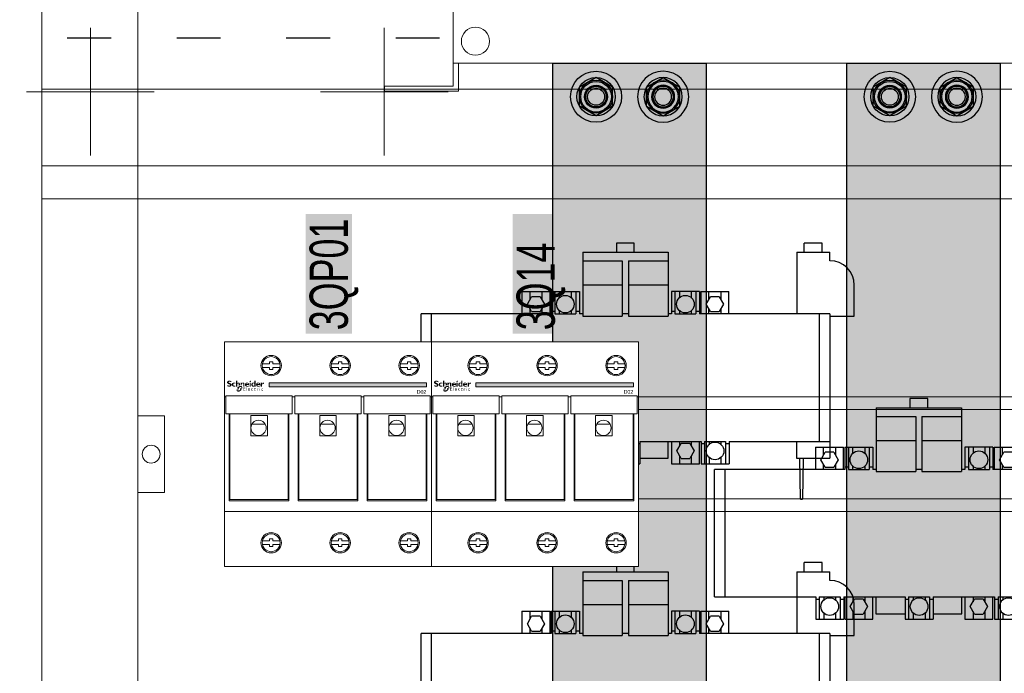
# Model space of a CAD drawing. Header units: millimetres. Extents: x -31 to 6803, y 0 to 664.
# Tile 69 of 118: x 1304 to 1331, y 165 to 182. Entities that reach past the tile are written whole.
import ezdxf
from ezdxf.enums import TextEntityAlignment as Align

# ---------------------------------------------------------------- set-up
doc = ezdxf.new("R2010")
doc.units = ezdxf.units.MM
doc.linetypes.add('ACAD_ISO03W100', pattern=[30, 12, -18])
doc.layers.add('!POMOCNICZE', color=8, linetype='Continuous', plot=False)
for name, color, linetype, lineweight in [('2DE_OBJ_Schneider-Base_Point', 50, 'Continuous', 0), ('2DE_OBJ_Schneider-Devices', 7, 'Continuous', 25), ('2DE_OBJ_Schneider-Front_Plates', 7, 'Continuous', 0), ('2DE_OBJ_Schneider-Logo', 112, 'Continuous', 0), ('2DE_OBJ_Schneider-Mounting_Plates', 7, 'Continuous', 25), ('2DE_OBJ_Schneider-TAG', 112, 'Continuous', 0), ('SE_Busbars_AL', 30, 'Continuous', 0)]:
    doc.layers.add(name, color=color, linetype=linetype, lineweight=lineweight)
doc.layers.add('CP_WIPEOUT', color=255, linetype='Continuous')
doc.layers.add('INTFCLR_5769', color=7, linetype='Continuous')
doc.styles.add('CP_ATTR', font='arial.ttf')

# ---------------------------------------------------------------- blocks, each defined once
blk = doc.blocks.new('*U74')
at = {"transparency": 33554687}
h = blk.add_hatch(color=9, dxfattribs=at)
h.dxf.hatch_style = 1
h.paths.add_polyline_path([(-10, 0, 1), (10, 0, 1)])
at = {"color": 7}
blk.add_circle((-0.01, -0.01), 4.09, dxfattribs=at)
at = {"layer": 'INTFCLR_5769', "color": 7}
for p, q in [((-0.01, 7.5), (-6.49, 3.76)), ((6.49, 3.76), (0.01, 7.5)), ((-6.5, -3.74), (-6.5, 3.74)), ((6.5, -3.74), (6.5, 3.74)), ((-0.01, -7.5), (-6.49, -3.76)), ((6.49, -3.76), (0.01, -7.5))]:
    blk.add_line(p, q, dxfattribs=at)
for radius in [10, 7.5, 6.5, 6, 4.5, 4.32, 4, 3.32]:
    blk.add_circle((0, 0), radius, dxfattribs=at)
for centre, radius, start, end in [((0, 0), 7.5, 89.9278, 90.0751), ((0, 0), 7.5, 149.9251, 150.0721), ((-0.01, 0), 7.51, 29.9257, 30.0727), ((0.01, 0), 7.51, 209.9273, 210.0744), ((0, 0), 7.5, 329.9248, 330.0721), ((0, 0), 7.5, 269.9279, 270.0752)]:
    blk.add_arc(centre, radius, start, end, dxfattribs=at)
blk = doc.blocks.new('*U148')
at = {"layer": 'SE_Busbars_AL'}
h = blk.add_hatch(color=30, dxfattribs=at)
h.dxf.hatch_style = 1
h.paths.add_polyline_path([(0, 30), (0, -30), (461.62, -30), (461.62, 30)])
h.paths.add_polyline_path([(458.51, 13.13, -1), (438.51, 13.13, -1)], flags=16)
h.paths.add_polyline_path([(456.01, 13.13), (456.01, 13.13), (456.01, 13.12, -0.267259), (452.27, 6.63), (452.26, 6.63), (452.25, 6.63, -0.267258), (444.77, 6.63), (444.76, 6.63), (444.75, 6.63, -0.267259), (441.01, 13.12), (441, 13.13), (441.01, 13.13, -0.998716)], flags=0)
h.paths.add_polyline_path([(455.01, 13.13, -1), (442.01, 13.13, -1)], flags=0)
h.paths.add_polyline_path([(454.51, 13.13, -1), (442.51, 13.13, -1)], flags=0)
h.paths.add_polyline_path([(453.01, 13.13, -1), (444.01, 13.13, -1)], flags=0)
h.paths.add_polyline_path([(458.51, -13.13, -1), (438.51, -13.13, -1)], flags=16)
h.paths.add_polyline_path([(444.75, -6.63), (444.76, -6.63), (444.77, -6.63, -0.267258), (452.25, -6.63), (452.26, -6.63), (452.27, -6.63, -0.267259), (456.01, -13.12), (456.01, -13.13), (456.01, -13.13, -0.998716), (441.01, -13.13), (441, -13.13), (441.01, -13.12, -0.267259)], flags=0)
h.paths.add_polyline_path([(455.01, -13.13, -1), (442.01, -13.13, -1)], flags=0)
h.paths.add_polyline_path([(454.51, -13.13, -1), (442.51, -13.13, -1)], flags=0)
h.paths.add_polyline_path([(453.01, -13.13, -1), (444.01, -13.13, -1)], flags=0)
h.paths.add_polyline_path([(23.11, 13.13, -1), (3.11, 13.13, -1)], flags=16)
h.paths.add_polyline_path([(20.61, 13.13), (20.61, 13.13), (20.61, 13.12, -0.267259), (16.87, 6.63), (16.86, 6.63), (16.85, 6.63, -0.267258), (9.37, 6.63), (9.35, 6.63), (9.35, 6.63, -0.267259), (5.61, 13.12), (5.6, 13.13), (5.61, 13.13, -0.998716)], flags=0)
h.paths.add_polyline_path([(19.61, 13.13, -1), (6.61, 13.13, -1)], flags=0)
h.paths.add_polyline_path([(19.11, 13.13, -1), (7.11, 13.13, -1)], flags=0)
h.paths.add_polyline_path([(17.61, 13.13, -1), (8.61, 13.13, -1)], flags=0)
h.paths.add_polyline_path([(23.11, -13.13, -1), (3.11, -13.13, -1)], flags=16)
h.paths.add_polyline_path([(20.61, -13.12), (20.61, -13.13), (20.61, -13.13, -0.998716), (5.61, -13.13), (5.6, -13.13), (5.61, -13.12, -0.267259), (9.35, -6.63), (9.35, -6.63), (9.37, -6.63, -0.267258), (16.85, -6.63), (16.86, -6.63), (16.87, -6.63, -0.267259)], flags=0)
h.paths.add_polyline_path([(19.61, -13.13, -1), (6.61, -13.13, -1)], flags=0)
h.paths.add_polyline_path([(19.11, -13.13, -1), (7.11, -13.13, -1)], flags=0)
h.paths.add_polyline_path([(17.61, -13.13, -1), (8.61, -13.13, -1)], flags=0)
for p, q in [((0, -30), (0, 30)), ((0, 30), (461.62, 30)), ((461.62, -30), (0, -30))]:
    blk.add_line(p, q)
at = {"xscale": -1, "rotation": 90}
blk.add_blockref('*U74', (13.11, 13.13), dxfattribs=at)
at = {"rotation": 90.00000000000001}
blk.add_blockref('*U74', (13.11, -13.13), dxfattribs=at)
blk = doc.blocks.new('*U156')
blk.add_wipeout([(400.05, 311.14), (340.49, 311.14), (340.49, 352.14), (299.99, 352.14), (299.99, 311.14), (122.12, 311.14), (122.12, 352.14), (112, 352.14), (112, 311.14), (22.05, 311.14), (22.05, 252.14), (27.05, 252.14), (27.05, 2.14), (0.05, 2.14), (0, 0), (29.05, 0.14), (29.05, 11.14), (393.05, 11.14), (393.05, 0.14), (422.05, 0.14), (422.05, 2.14), (395.05, 2.14), (395.05, 252.14), (400.05, 252.14)]).dxf.layer = 'CP_WIPEOUT'
at = {"lineweight": 0}
for p, q in [((27.05, 252.14), (27.05, 2.14)), ((29.05, 0.14), (29.05, 11.14))]:
    blk.add_line(p, q, dxfattribs=at)
for points in [[(395.05, 11.14), (27.05, 11.14)], [(27.05, 2.14), (0.05, 2.14), (0.05, 0.14), (29.05, 0.14)]]:
    blk.add_lwpolyline(points, dxfattribs=at)
blk.add_circle((35.69, 19.77), 5.5, dxfattribs=at)
at = {"style": 'CP_ATTR', "flags": 9}
for tag, p in [('PRODUCT-TYPE', (0.05, 0.14)), ('ORDER-NO', (0.05, 0.14)), ('CHARACTER', (0.05, 0.14)), ('VOLTAGE', (0.05, 0.14)), ('POWER_LOSSES', (0.05, 0.14)), ('NUMBER_OF_POLES', (0.05, 0.14)), ('IP', (0.05, 0.14)), ('LINK', (0.05, 0.14)), ('MARK3', (0.05, 0.14)), ('NAME', (0.06, 0.14)), ('MARK2', (0.06, 0.14)), ('PRODUCER', (0.06, 0.14)), ('CURRENT', (0.06, 0.14)), ('POWER', (0.06, 0.14)), ('TEXT_01', (0.06, 0.14)), ('OTHER', (0.06, 0.14)), ('NUMBER', (0.06, 0.14)), ('GROUP', (0.06, 0.14)), ('FUNCTION', (0.06, 0.14))]:
    blk.add_attdef(tag, text='', height=0.0005, dxfattribs=at).set_placement(p, align=Align.MIDDLE_LEFT)
at = {"linetype": 'ByBlock', "style": 'CP_ATTR', "flags": 9}
blk.add_attdef('WEIGHT', text='', height=0.0005, dxfattribs=at).set_placement((0.05, 0.14), align=Align.MIDDLE_LEFT)
at = {"layer": '2DE_OBJ_Schneider-TAG', "lineweight": 0, "width": 0.8}
blk.add_attdef('TAG', (218.87, 316.79), '', height=15, rotation=90, dxfattribs=at)
blk = doc.blocks.new('2d_plyta_nw_650mm_14m_kk_se6_54tg3d0')
at = {"color": 0, "linetype": 'Continuous', "lineweight": 0}
for p in [(37.5, 0), (537.5, -450)]:
    blk.add_line(p, (37.5, -450), dxfattribs=at)
at = {"lineweight": 0}
for points in [[(0, -450), (0, 0), (575, 0), (575, -450)], [(0, -450), (0, 0), (575, 0), (575, -450)], [(0, -450), (0, 0), (575, 0), (575, -450)], [(0, -407), (575, -407)], [(0, -407), (575, -407)], [(0, -407), (575, -407)], [(575, -437), (0, -437)], [(575, -437), (0, -437)], [(575, -437), (0, -437)]]:
    blk.add_lwpolyline(points, dxfattribs=at)
at = {"layer": '2DE_OBJ_Schneider-Base_Point', "lineweight": 0}
for points in [[(19, -433), (19, -383)], [(19, -433), (19, -383)], [(19, -433), (19, -383)], [(134, -433), (134, -383)], [(134, -433), (134, -383)], [(-6, -408), (44, -408)], [(-6, -408), (44, -408)], [(-6, -408), (44, -408)], [(109, -408), (159, -408)], [(109, -408), (159, -408)]]:
    blk.add_lwpolyline(points, dxfattribs=at)
at = {"layer": '2DE_OBJ_Schneider-Front_Plates', "lineweight": 0}
blk.add_lwpolyline([(0, -450), (575, -450)], dxfattribs=at)
at = {"lineweight": 0, "style": 'CP_ATTR', "flags": 9}
for tag, p in [('MARK3', (0, 0.01)), ('FUNCTION', (0, 0.01)), ('CHARACTER', (0, 0.01)), ('PRODUCER', (0, 0.01)), ('ORDER-NO', (0, 0.01)), ('PRODUCT-TYPE', (0, 0.01)), ('ARTICLE', (0, 0.01)), ('NAME', (0, 0.01)), ('OTHER', (0, 0)), ('LINK', (0, 0)), ('IP', (0, 0)), ('NUMBER_OF_POLES', (0, 0)), ('POWER_LOSSES', (0, 0)), ('POWER', (0, 0)), ('VOLTAGE', (0, 0)), ('CURRENT', (0.01, 0.01)), ('MARK2', (0.01, 0.01)), ('GROUP', (0.01, 0)), ('NUMBER', (0.01, 0)), ('TEXT_01', (0.01, 0))]:
    blk.add_attdef(tag, text='', height=0.0005, dxfattribs=at).set_placement(p, align=Align.MIDDLE_LEFT)
at = {"linetype": 'ByBlock', "lineweight": 0, "style": 'CP_ATTR', "flags": 9}
blk.add_attdef('WEIGHT', text='', height=0.0005, dxfattribs=at).set_placement((0, 0), align=Align.MIDDLE_LEFT)
blk = doc.blocks.new('2d_prismap_din_650mm_4m_se38_ftw522e')
at = {"lineweight": 0}
for p, q in [((0, -200), (0, 0)), ((0, 0), (575, 0)), ((503.5, -82.5), (71.5, -82.5)), ((71.5, -82.5), (71.5, -117.5)), ((71.5, -117.5), (503.5, -117.5))]:
    blk.add_line(p, q, dxfattribs=at)
at = {"layer": '2DE_OBJ_Schneider-Front_Plates', "lineweight": 0}
for points in [[(537.5, 0), (37.5, 0), (37.5, -200), (537.5, -200)], [(71.5, -77.5), (503.5, -77.5), (503.5, -122.5), (71.5, -122.5)]]:
    blk.add_lwpolyline(points, close=True, dxfattribs=at)
blk.add_lwpolyline([(37.5, -85), (48, -85), (48, -115), (37.5, -115)], dxfattribs=at)
blk.add_circle((42.75, -100), 3.5, dxfattribs=at)
at = {"lineweight": 0, "style": 'CP_ATTR', "flags": 9}
for tag, p in [('MARK3', (0, 0.01)), ('FUNCTION', (0, 0.01)), ('CHARACTER', (0, 0.01)), ('PRODUCER', (0, 0.01)), ('ORDER-NO', (0, 0.01)), ('PRODUCT-TYPE', (0, 0.01)), ('ARTICLE', (0, 0.01)), ('NAME', (0, 0.01)), ('OTHER', (0, 0)), ('LINK', (0, 0)), ('IP', (0, 0)), ('NUMBER_OF_POLES', (0, 0)), ('POWER_LOSSES', (0, 0)), ('POWER', (0, 0)), ('VOLTAGE', (0, 0)), ('CURRENT', (0.01, 0.01)), ('MARK2', (0.01, 0.01)), ('GROUP', (0.01, 0)), ('NUMBER', (0.01, 0)), ('TEXT_01', (0.01, 0))]:
    blk.add_attdef(tag, text='', height=0.0005, dxfattribs=at).set_placement(p, align=Align.MIDDLE_LEFT)
at = {"linetype": 'ByBlock', "lineweight": 0, "style": 'CP_ATTR', "flags": 9}
blk.add_attdef('WEIGHT', text='', height=0.0005, dxfattribs=at).set_placement((0, 0), align=Align.MIDDLE_LEFT)
blk = doc.blocks.new('MCADDE0000182_2D-right')
at = {"color": 7}
for p, q in [((3.4, 52.7), (-3.6, 52.7)), ((-3.6, 52.7), (-3.6, 49.1)), ((3.4, 49.1), (3.4, 52.7)), ((76.9, 52.7), (69.9, 52.7)), ((69.9, 49.1), (69.9, 52.7)), ((76.9, 49.1), (76.9, 52.7)), ((-16.8, 49.1), (16.6, 49.1)), ((-16.8, 49.1), (-16.8, 24.1)), ((16.6, 49.1), (16.6, 24.1)), ((67, 49.1), (79.9, 49.1)), ((67, 49.1), (67, 25)), ((79.9, 45.76), (79.9, 49.1)), ((-16.8, 45.76), (-1.3, 45.76)), ((-1.3, 45.76), (-1.3, 24.1)), ((1.1, 45.76), (16.6, 45.76)), ((1.1, 45.76), (1.1, 24.1)), ((-1.3, 36.16), (-16.8, 36.16)), ((16.6, 36.16), (1.1, 36.16)), ((89.5, 24.1), (89.5, 36.16)), ((-40.6, 33.75), (-40.6, 25)), ((-40.6, 33.75), (-29.6, 33.75)), ((-38.48, 28.75), (-36.79, 31.68)), ((-37.4, 30.62), (-37.4, 33.75)), ((-33.41, 31.68), (-36.79, 31.68)), ((-33.41, 31.68), (-31.72, 28.76)), ((-32.8, 33.75), (-32.8, 30.63)), ((-29.6, 25), (-29.6, 33.75)), ((-29.1, 33.75), (-29.1, 25)), ((-29.1, 33.75), (-18.1, 33.75)), ((-27.7, 33.75), (-27.7, 25)), ((-25.9, 31.15), (-25.9, 33.75)), ((-21.3, 33.75), (-21.3, 31.22)), ((-19.5, 33.75), (-19.5, 25)), ((-18.1, 33.75), (-18.1, 25)), ((28.9, 33.75), (17.9, 33.75)), ((17.9, 33.75), (17.9, 25)), ((19.3, 33.75), (19.3, 25)), ((21.1, 33.75), (21.1, 31.25)), ((25.7, 33.75), (25.7, 31.15)), ((27.5, 33.75), (27.5, 25)), ((28.9, 33.75), (28.9, 25)), ((29.4, 33.75), (40.4, 33.75)), ((29.4, 33.75), (29.4, 25)), ((31.52, 28.76), (33.21, 31.68)), ((32.6, 30.63), (32.6, 33.75)), ((36.59, 31.68), (33.21, 31.68)), ((36.59, 31.68), (38.28, 28.75)), ((37.2, 33.75), (37.2, 30.62)), ((40.4, 25), (40.4, 33.75)), ((-36.79, 25.83), (-38.48, 28.75)), ((-31.72, 28.76), (-33.41, 25.83)), ((33.21, 25.83), (31.52, 28.76)), ((38.28, 28.75), (36.59, 25.83)), ((-80.1, -25), (-80.1, 25)), ((-29.1, 25), (-80.1, 25)), ((-76.1, 25), (-76.1, -25)), ((-37.4, 25), (-37.4, 26.89)), ((-36.79, 25.83), (-33.41, 25.83)), ((-32.8, 26.89), (-32.8, 25)), ((-29.1, 26), (-27.7, 26)), ((-27.7, 25), (-19.5, 25)), ((-25.9, 25), (-25.9, 26.28)), ((-21.3, 26.35), (-21.3, 25)), ((-19.5, 26), (-18.1, 26)), ((-16.8, 25), (-18.1, 25)), ((-16.8, 24.1), (-1.3, 24.1)), ((1.1, 25), (-1.3, 25)), ((1.1, 24.1), (16.6, 24.1)), ((17.9, 25), (16.6, 25)), ((17.9, 26), (19.3, 26)), ((19.3, 25), (27.5, 25)), ((21.1, 26.35), (21.1, 25)), ((25.7, 26.28), (25.7, 25)), ((27.5, 26), (28.9, 26)), ((79.9, 25), (28.9, 25)), ((32.6, 25), (32.6, 26.89)), ((33.21, 25.83), (36.59, 25.83)), ((37.2, 26.89), (37.2, 25)), ((75.9, -25), (75.9, 25)), ((79.9, 25), (79.9, -31.6)), ((79.9, 24.1), (89.5, 24.1)), ((-80.1, -25), (-40.5, -25)), ((-40.5, -25), (-40.5, -33.75)), ((-39.1, -26), (-40.5, -26)), ((-39.1, -25), (-39.1, -33.75)), ((-39.1, -25), (-30.9, -25)), ((-37.3, -25), (-37.3, -26.35)), ((-32.7, -25), (-32.7, -26.28)), ((-30.9, -25), (-30.9, -33.75)), ((-29.5, -26), (-30.9, -26)), ((-29.5, -25), (-29.5, -33.75)), ((-29.5, -25), (-5.5, -25)), ((-29.1, -25), (-29.1, -33.75)), ((-26.98, -28.75), (-25.29, -25.83)), ((-25.9, -25), (-25.9, -26.89)), ((-21.91, -25.83), (-25.29, -25.83)), ((-21.91, -25.83), (-20.22, -28.76)), ((-21.3, -25), (-21.3, -26.89)), ((-18.1, -33.75), (-18.1, -25)), ((-16.9, -25), (-16.9, -31.6)), ((-5.5, -25), (-5.5, -33.75)), ((-4.1, -26), (-5.5, -26)), ((-4.1, -25), (-4.1, -33.75)), ((-4.1, -25), (4.1, -25)), ((-2.3, -25), (-2.3, -26.3)), ((2.3, -25), (2.3, -26.28)), ((4.1, -25), (4.1, -33.75)), ((5.5, -26), (4.1, -26)), ((5.5, -25), (5.5, -33.75)), ((5.5, -25), (29.5, -25)), ((16.7, -31.6), (16.7, -25)), ((17.9, -25), (17.9, -33.75)), ((20.02, -28.76), (21.71, -25.83)), ((21.1, -25), (21.1, -26.89)), ((25.09, -25.83), (21.71, -25.83)), ((25.09, -25.83), (26.78, -28.75)), ((25.7, -25), (25.7, -26.89)), ((28.9, -33.75), (28.9, -25)), ((29.5, -25), (29.5, -33.75)), ((30.9, -26), (29.5, -26)), ((30.9, -25), (30.9, -33.75)), ((30.9, -25), (39.1, -25)), ((32.7, -25), (32.7, -26.3)), ((37.3, -25), (37.3, -26.35)), ((39.1, -25), (39.1, -33.75)), ((40.5, -26), (39.1, -26)), ((40.5, -25), (79.9, -25)), ((40.5, -25), (40.5, -33.75)), ((66.9, -25), (66.9, -31.6)), ((-25.29, -31.68), (-26.98, -28.75)), ((-25.9, -30.62), (-25.9, -33.75)), ((-20.22, -28.76), (-21.91, -31.68)), ((-21.3, -30.63), (-21.3, -33.75)), ((21.71, -31.68), (20.02, -28.76)), ((21.1, -30.63), (21.1, -33.75)), ((26.78, -28.75), (25.09, -31.68)), ((25.7, -30.62), (25.7, -33.75)), ((-40.5, -33.75), (-29.5, -33.75)), ((-37.3, -31.22), (-37.3, -33.75)), ((-32.7, -31.15), (-32.7, -33.75)), ((-29.1, -33.75), (-18.1, -33.75)), ((-25.29, -31.68), (-21.91, -31.68)), ((-16.9, -31.6), (-5.5, -31.6)), ((-5.5, -33.75), (5.5, -33.75)), ((-2.3, -31.21), (-2.3, -33.75)), ((2.3, -31.15), (2.3, -33.75)), ((5.5, -31.6), (16.7, -31.6)), ((17.9, -33.75), (28.9, -33.75)), ((21.71, -31.68), (25.09, -31.68)), ((29.5, -33.75), (40.5, -33.75)), ((32.7, -31.21), (32.7, -33.75)), ((37.3, -31.22), (37.3, -33.75)), ((66.9, -31.6), (79.9, -31.6)), ((68.43, -47.6), (68.15, -31.6)), ((69.5, -31.6), (69.22, -47.6)), ((68.43, -47.6), (69.22, -47.6))]:
    blk.add_line(p, q, dxfattribs=at)
for centre in [(-23.6, 28.75), (23.4, 28.75), (-35, -28.75), (0, -28.75), (35, -28.75)]:
    blk.add_circle(centre, 3.45, dxfattribs=at)
blk.add_arc((79.9, 36.16), 9.6, 0, 90, dxfattribs=at)
blk = doc.blocks.new('Logo Schneider_2009')
for points in [[(1.6, 8.1), (1.9, 8), (2.2, 7.9), (2.5, 7.8), (2.7, 7.7), (3, 7.5), (3.2, 7.4), (3.3, 7.3), (3.3, 7.1), (3.3, 7), (3.2, 6.9), (3.1, 6.7), (3, 6.6), (2.7, 6.6), (2.4, 6.6), (2.4, 6.6), (2.2, 6.6), (2, 6.6), (1.8, 6.6), (1.5, 6.7), (1.3, 6.8), (1.1, 6.9), (0.9, 7), (0.6, 7.2), (0.4, 7.3), (0.4, 6), (0.4, 6), (0.7, 5.9), (0.9, 5.8), (1.2, 5.7), (1.4, 5.6), (1.6, 5.5), (1.9, 5.5), (2.1, 5.5), (2.3, 5.4), (2.5, 5.4), (2.6, 5.4), (2.9, 5.4), (3.1, 5.5), (3.4, 5.5), (3.6, 5.6), (3.8, 5.7), (4, 5.8), (4.2, 5.9), (4.3, 6), (4.5, 6.2), (4.6, 6.4), (4.7, 6.6), (4.8, 6.8), (4.8, 7), (4.8, 7.3), (4.8, 7.3), (4.8, 7.6), (4.8, 7.8), (4.7, 8), (4.6, 8.2), (4.4, 8.4), (4.2, 8.6), (4, 8.7), (4, 8.7), (3.8, 8.8), (3.7, 8.9), (3.5, 9), (3.2, 9.1), (2.9, 9.2), (2.6, 9.4), (2.4, 9.4), (2.1, 9.6), (1.9, 9.7), (1.8, 9.9), (1.8, 10), (1.8, 10), (1.8, 10.2), (1.9, 10.3), (2.1, 10.4), (2.4, 10.5), (2.7, 10.5), (2.7, 10.5), (2.9, 10.5), (3.1, 10.5), (3.3, 10.4), (3.5, 10.4), (3.8, 10.3), (4, 10.2), (4.3, 10.1), (4.6, 10), (4.6, 11.1), (4.4, 11.2), (4.2, 11.3), (3.9, 11.4), (3.7, 11.4), (3.4, 11.5), (3.2, 11.5), (3, 11.6), (2.8, 11.6), (2.5, 11.6), (2.4, 11.6), (2.2, 11.6), (1.9, 11.5), (1.7, 11.5), (1.4, 11.4), (1.2, 11.3), (1, 11.2), (0.9, 11.1), (0.8, 11.1), (0.6, 10.9), (0.5, 10.8), (0.4, 10.6), (0.3, 10.3), (0.3, 10.1), (0.2, 9.9), (0.2, 9.8), (0.3, 9.5), (0.3, 9.3), (0.4, 9.1), (0.5, 8.9), (0.7, 8.7), (0.8, 8.6), (1, 8.4), (1.1, 8.4), (1.2, 8.3), (1.4, 8.2)], [(12.3, 6.4), (12.2, 6.3), (12.2, 7.8), (12.1, 8.1), (12.1, 8.3), (12, 8.5), (11.8, 8.6), (11.7, 8.7), (11.5, 8.7), (11.3, 8.7), (11.1, 8.6), (11, 8.5), (10.8, 8.3), (10.7, 8.1), (10.7, 5.5), (9.4, 5.5), (9.4, 11.5), (10.7, 11.5), (10.7, 9), (10.7, 9), (10.8, 9.2), (11, 9.3), (11.2, 9.5), (11.4, 9.6), (11.6, 9.6), (11.9, 9.7), (11.9, 9.7), (12.2, 9.6), (12.4, 9.6), (12.7, 9.5), (12.9, 9.4), (13, 9.3), (13.1, 9.1), (13.2, 8.9), (13.3, 8.7), (13.4, 8.5), (13.4, 8.3), (13.4, 8.1), (13.4, 6.9), (13.3, 6.8), (13.1, 6.8), (13, 6.8), (12.9, 6.7), (12.8, 6.7), (12.6, 6.6), (12.5, 6.5), (12.4, 6.5)], [(8.8, 6.6), (8.6, 6.5), (8.3, 6.5), (8.1, 6.4), (7.9, 6.4), (7.7, 6.4), (7.7, 6.4), (7.4, 6.4), (7.2, 6.4), (7, 6.5), (6.8, 6.7), (6.7, 6.9), (6.6, 7.1), (6.5, 7.3), (6.5, 7.6), (6.5, 7.8), (6.6, 8), (6.6, 8.2), (6.7, 8.3), (6.9, 8.5), (7, 8.6), (7.2, 8.7), (7.5, 8.7), (7.7, 8.7), (7.9, 8.7), (8.1, 8.7), (8.3, 8.6), (8.6, 8.5), (8.8, 8.4), (8.8, 9.4), (8.6, 9.5), (8.4, 9.5), (8.1, 9.6), (7.9, 9.6), (7.7, 9.6), (7.4, 9.7), (7.3, 9.6), (7, 9.6), (6.8, 9.6), (6.6, 9.5), (6.3, 9.4), (6.1, 9.3), (5.9, 9.2), (5.8, 9.1), (5.7, 9), (5.6, 8.9), (5.4, 8.7), (5.3, 8.5), (5.2, 8.3), (5.2, 8), (5.1, 7.8), (5.1, 7.5), (5.1, 7.5), (5.1, 7.2), (5.2, 7), (5.2, 6.8), (5.3, 6.6), (5.5, 6.4), (5.6, 6.2), (5.8, 6), (5.9, 5.9), (6.1, 5.8), (6.3, 5.7), (6.5, 5.6), (6.7, 5.5), (7, 5.5), (7.2, 5.5), (7.5, 5.4), (7.6, 5.5), (7.9, 5.5), (8.1, 5.5), (8.3, 5.6), (8.6, 5.6), (8.8, 5.7)], [(14.3, 6.8), (14.2, 6.9), (14, 6.9), (14, 9.6), (15.3, 9.6), (15.3, 9), (15.5, 9.2), (15.7, 9.3), (15.9, 9.5), (16.1, 9.6), (16.3, 9.6), (16.5, 9.7), (16.6, 9.7), (16.9, 9.6), (17.1, 9.6), (17.3, 9.5), (17.5, 9.4), (17.6, 9.3), (17.8, 9.2), (17.9, 9), (18, 8.8), (18.1, 8.6), (18.1, 8.3), (18.1, 8.1), (18.1, 5.5), (16.8, 5.5), (16.8, 8), (16.8, 8.3), (16.8, 8.5), (16.6, 8.7), (16.5, 8.8), (16.3, 8.8), (16.2, 8.8), (16, 8.8), (15.8, 8.7), (15.7, 8.6), (15.5, 8.4), (15.3, 8.1), (15.3, 6.4), (15.3, 6.4), (15.2, 6.5), (15.1, 6.6), (15, 6.7), (14.8, 6.7), (14.7, 6.8), (14.6, 6.8), (14.4, 6.8)], [(17.4, 4.4), (18.8, 4.4), (18.8, 4.9), (16.8, 4.9), (16.8, 1.3), (18.9, 1.3), (18.9, 1.8), (17.4, 1.8), (17.4, 2.9), (18.8, 2.9), (18.8, 3.3), (17.4, 3.3)], [(20.4, 4.9), (20, 4.9), (20, 1.3), (20.4, 1.3)], [(26.2, 3.7), (26.1, 3.7), (26, 3.7), (25.8, 3.7), (25.6, 3.6), (25.5, 3.6), (25.3, 3.5), (25.2, 3.4), (25.1, 3.3), (25.1, 3.1), (25, 3), (25, 2.8), (24.9, 2.6), (24.9, 2.4), (24.9, 2.4), (24.9, 2.2), (25, 2), (25, 1.9), (25.1, 1.7), (25.2, 1.6), (25.3, 1.6), (25.4, 1.5), (25.6, 1.4), (25.7, 1.3), (25.9, 1.3), (26.1, 1.3), (26.1, 1.3), (26.3, 1.3), (26.5, 1.3), (26.6, 1.4), (26.8, 1.4), (26.8, 1.9), (26.7, 1.8), (26.5, 1.8), (26.3, 1.7), (26.2, 1.7), (26, 1.7), (25.8, 1.8), (25.7, 1.8), (25.6, 1.9), (25.5, 2), (25.4, 2.1), (25.4, 2.3), (25.4, 2.5), (25.4, 2.6), (25.4, 2.8), (25.5, 2.9), (25.6, 3.1), (25.6, 3.1), (25.7, 3.2), (25.9, 3.3), (26.1, 3.3), (26.1, 3.3), (26.2, 3.3), (26.4, 3.2), (26.6, 3.1), (26.7, 3), (26.7, 3.5), (26.7, 3.5), (26.5, 3.6), (26.4, 3.7)], [(29.5, 3.6), (28.7, 3.6), (28.7, 4.1), (27.9, 3.3), (27.9, 3.2), (28.3, 3.2), (28.3, 2), (28.3, 1.9), (28.3, 1.7), (28.4, 1.6), (28.4, 1.5), (28.6, 1.4), (28.7, 1.3), (28.8, 1.3), (29, 1.3), (29.1, 1.3), (29.3, 1.3), (29.4, 1.4), (29.6, 1.4), (29.6, 1.9), (29.5, 1.8), (29.4, 1.8), (29.2, 1.7), (29.1, 1.7), (29, 1.7), (28.8, 1.8), (28.8, 1.9), (28.7, 2.1), (28.7, 3.2), (29.5, 3.2)], [(32.1, 3.5), (31.9, 3.5), (31.9, 3.5), (31.7, 3.5), (31.6, 3.4), (31.5, 3.3), (31.4, 3.1), (31.3, 2.9), (31.3, 3.5), (30.8, 3.5), (30.8, 1.2), (31.3, 1.2), (31.3, 2.4), (31.3, 2.4), (31.3, 2.6), (31.3, 2.7), (31.4, 2.9), (31.5, 3), (31.7, 3.1), (31.8, 3.1), (31.9, 3.1), (32.1, 3), (32.2, 2.9), (32.5, 3.3), (32.4, 3.3), (32.2, 3.4)], [(36.5, 8.1), (36.7, 8.2), (36.8, 8.4), (37, 8.4), (37.2, 8.5), (37.2, 8.4), (37.4, 8.4), (37.7, 8.3), (37.9, 8.2), (38.3, 9.3), (38.1, 9.4), (37.8, 9.6), (37.6, 9.6), (37.4, 9.7), (37.4, 9.7), (37.2, 9.6), (37.1, 9.6), (36.9, 9.5), (36.7, 9.3), (36.6, 9.2), (36.4, 8.9), (36.3, 8.7), (36.1, 8.4), (36.1, 8.4), (36.1, 9.6), (34.8, 9.6), (34.8, 5.5), (36.1, 5.5), (36.1, 7.3), (36.1, 7.3), (36.3, 7.6), (36.4, 7.9)], [(35.5, 3.1), (35.4, 3), (35.4, 2.8), (35.3, 2.7), (35.3, 2.5), (35.3, 2.3), (35.3, 2.2), (35.3, 2), (35.3, 1.9), (35.4, 1.7), (35.5, 1.6), (35.6, 1.4), (35.6, 1.4), (35.8, 1.3), (35.9, 1.2), (36.1, 1.2), (36.3, 1.1), (36.4, 1.1), (36.5, 1.1), (36.6, 1.1), (36.8, 1.1), (37, 1.2), (37.1, 1.3), (37.1, 1.7), (37, 1.7), (36.8, 1.6), (36.7, 1.6), (36.5, 1.5), (36.3, 1.6), (36.2, 1.6), (36, 1.7), (35.9, 1.7), (35.8, 1.8), (35.8, 2), (35.7, 2.1), (35.7, 2.3), (35.7, 2.4), (35.8, 2.6), (35.8, 2.8), (35.9, 2.9), (36, 2.9), (36.1, 3), (36.3, 3.1), (36.4, 3.1), (36.4, 3.1), (36.6, 3.1), (36.7, 3), (36.9, 3), (37.1, 2.9), (37.1, 3.4), (37.1, 3.4), (36.9, 3.4), (36.7, 3.5), (36.6, 3.5), (36.4, 3.5), (36.3, 3.5), (36.1, 3.5), (36, 3.5), (35.8, 3.4), (35.7, 3.3), (35.6, 3.2)]]:
    blk.add_hatch(color=112).paths.add_polyline_path(points)
h = blk.add_hatch(color=112)
h.paths.add_polyline_path([(23.8, 11.4), (23.6, 11.3), (23.6, 11.3), (23.4, 11.1), (23.3, 10.9), (23.3, 10.7), (23.3, 10.5), (23.4, 10.3), (23.5, 10.2), (23.7, 10.2), (23.8, 10.2), (24, 10.2), (24.2, 10.3), (24.4, 10.5), (24.6, 10.7), (24.7, 10.9), (24.7, 11.1), (24.7, 11.2), (24.6, 11.4), (24.5, 11.5), (24.2, 11.6), (24.2, 11.6), (24, 11.5)])
h.paths.add_polyline_path([(24.6, 9.6), (23.3, 9.6), (23.3, 5.5), (24.6, 5.5)])
h = blk.add_hatch(color=112)
h.paths.add_polyline_path([(28.2, 9.4), (27.9, 9.5), (27.7, 9.6), (27.5, 9.6), (27.2, 9.6), (27.1, 9.7), (26.8, 9.6), (26.6, 9.6), (26.4, 9.5), (26.2, 9.4), (26, 9.3), (25.8, 9.2), (25.7, 9.1), (25.5, 8.9), (25.4, 8.7), (25.3, 8.5), (25.2, 8.3), (25.2, 8.1), (25.2, 7.8), (25.1, 7.6), (25.2, 7.3), (25.2, 7.1), (25.2, 6.8), (25.3, 6.6), (25.4, 6.4), (25.6, 6.2), (25.7, 6), (25.9, 5.9), (26, 5.7), (26.2, 5.6), (26.5, 5.5), (26.7, 5.5), (26.9, 5.4), (27, 5.4), (27.3, 5.4), (27.5, 5.5), (27.7, 5.6), (27.9, 5.7), (28.1, 5.8), (28.2, 5.8), (28.2, 5.5), (29.4, 5.5), (29.4, 11.5), (28.2, 11.5)])
h.paths.add_polyline_path([(28.2, 8.6), (28.2, 6.6), (27.9, 6.5), (27.7, 6.4), (27.5, 6.3), (27.4, 6.3), (27.2, 6.3), (27, 6.4), (26.8, 6.5), (26.7, 6.6), (26.6, 6.8), (26.5, 7), (26.5, 7.2), (26.4, 7.5), (26.5, 7.8), (26.5, 8.1), (26.6, 8.3), (26.7, 8.5), (26.8, 8.6), (26.9, 8.7), (27.1, 8.8), (27.3, 8.8), (27.5, 8.8), (27.7, 8.8), (27.9, 8.7)], flags=16)
h = blk.add_hatch(color=112)
h.paths.add_polyline_path([(11.8, 5.4), (11.7, 5.3), (11.6, 5.2), (11.4, 5.1), (11.3, 5), (11.2, 4.9), (11.2, 4.9), (11.1, 4.8), (11, 4.7), (10.9, 4.6), (10.8, 4.5), (10.7, 4.4), (10.6, 4.2), (11.4, 4.2), (11.2, 3.7), (10.3, 3.7), (10.3, 3.6), (10.2, 3.5), (10.1, 3.4), (10.1, 3.3), (11.2, 3.3), (11, 2.8), (9.9, 2.8), (9.9, 2.6), (9.9, 2.5), (9.9, 2.3), (9.9, 2.2), (9.9, 2.1), (9.9, 1.9), (9.9, 1.8), (9.9, 1.7), (9.9, 1.5), (10, 1.4), (10, 1.3), (10.1, 1.2), (10.1, 1), (10.2, 0.9), (10.3, 0.8), (10.3, 0.8), (10.4, 0.7), (10.5, 0.6), (10.6, 0.6), (10.8, 0.5), (10.9, 0.5), (11, 0.4), (11.1, 0.4), (11.3, 0.3), (11.4, 0.3), (11.6, 0.3), (11.7, 0.3), (11.8, 0.3), (11.9, 0.3), (12.1, 0.3), (12.2, 0.4), (12.3, 0.4), (12.4, 0.4), (12.6, 0.4), (12.7, 0.5), (12.8, 0.5), (12.9, 0.6), (13.1, 0.6), (13.2, 0.7), (13.3, 0.7), (13.4, 0.8), (13.5, 0.9), (13.7, 0.9), (13.8, 1), (13.9, 1.1), (14, 1.2), (14.1, 1.3), (14.3, 1.4), (14.4, 1.5), (14.5, 1.6), (14.6, 1.7), (14.7, 1.8), (14.8, 1.9), (14.9, 2), (15, 2.1), (15, 2.2), (15.1, 2.3), (14.1, 2.3), (14.3, 2.8), (15.4, 2.8), (15.5, 2.9), (15.5, 3.1), (15.6, 3.2), (15.6, 3.3), (14.4, 3.3), (14.4, 3.5), (14.5, 3.8), (15.8, 3.8), (15.8, 3.8), (15.8, 4), (15.8, 4.1), (15.8, 4.2), (15.8, 4.4), (15.8, 4.4), (15.8, 4.6), (15.8, 4.7), (15.8, 4.8), (15.8, 5), (15.7, 5.1), (15.7, 5.2), (15.6, 5.3), (15.5, 5.4), (15.5, 5.6), (15.4, 5.7), (15.3, 5.7), (15.2, 5.8), (15.1, 5.9), (15, 6), (14.8, 6), (14.7, 6.1), (14.6, 6.1), (14.4, 6.1), (14.3, 6.1), (14.2, 6.2), (14, 6.2), (13.9, 6.2), (13.8, 6.2), (13.6, 6.1), (13.5, 6.1), (13.4, 6.1), (13.3, 6.1), (13.1, 6), (13, 6), (12.9, 6), (12.8, 5.9), (12.6, 5.9), (12.5, 5.8), (12.4, 5.8), (12.3, 5.7), (12.1, 5.6), (12, 5.6), (11.9, 5.5)])
h.paths.add_polyline_path([(12.6, 4.5), (12.7, 4.6), (12.9, 4.7), (13, 4.8), (13.1, 4.8), (13.2, 4.9), (13.3, 4.9), (13.5, 5), (13.6, 5), (13.8, 5), (15, 5), (14.9, 4.2), (14.1, 4.2), (14, 4.2), (13.9, 4.1), (13.8, 3.5), (13.5, 2.6), (13.5, 2.5), (13.4, 2.3), (13.4, 2.2), (13.3, 2.1), (13.2, 2), (13.1, 1.9), (13, 1.8), (12.9, 1.8), (12.7, 1.7), (12.6, 1.6), (12.5, 1.6), (12.4, 1.5), (12.2, 1.5), (12.1, 1.5), (11.9, 1.5), (10.7, 1.5), (10.9, 2.3), (11.7, 2.3), (11.8, 2.3), (11.8, 2.4), (11.9, 2.5), (12.1, 3.5), (12.2, 3.8), (12.3, 3.9), (12.3, 4.1), (12.4, 4.2), (12.4, 4.3), (12.5, 4.4)], flags=16)
h = blk.add_hatch(color=112)
h.paths.add_polyline_path([(21.1, 9.6), (20.8, 9.7), (20.8, 9.7), (20.5, 9.6), (20.3, 9.6), (20, 9.5), (19.8, 9.5), (19.6, 9.4), (19.4, 9.2), (19.2, 9.1), (19.2, 9.1), (19.1, 8.9), (18.9, 8.7), (18.8, 8.5), (18.7, 8.3), (18.7, 8), (18.6, 7.8), (18.6, 7.6), (18.6, 7.5), (18.6, 7.3), (18.7, 7), (18.7, 6.8), (18.8, 6.6), (18.9, 6.4), (19.1, 6.2), (19.2, 6), (19.3, 6), (19.4, 5.9), (19.6, 5.8), (19.8, 5.7), (20, 5.6), (20.3, 5.5), (20.5, 5.5), (20.8, 5.5), (21, 5.4), (21.2, 5.5), (21.5, 5.5), (21.7, 5.5), (22, 5.6), (22.2, 5.7), (22.4, 5.7), (22.6, 5.9), (22.8, 6), (22.8, 6.8), (22.6, 6.6), (22.3, 6.5), (22.1, 6.4), (21.9, 6.3), (21.7, 6.2), (21.4, 6.2), (21.3, 6.2), (21, 6.2), (20.8, 6.3), (20.6, 6.3), (20.4, 6.4), (20.2, 6.6), (20.1, 6.7), (20, 6.9), (20, 7.1), (19.9, 7.3), (22.8, 7.3), (22.9, 7.6), (22.8, 7.9), (22.8, 8.1), (22.7, 8.3), (22.6, 8.5), (22.5, 8.7), (22.4, 8.9), (22.3, 9), (22.1, 9.2), (21.9, 9.3), (21.7, 9.4), (21.5, 9.5), (21.3, 9.6)])
h.paths.add_polyline_path([(21.1, 8.9), (21.3, 8.8), (21.4, 8.7), (21.6, 8.5), (21.7, 8.3), (21.7, 8.1), (21.7, 8), (20, 8), (20, 8.3), (20.1, 8.5), (20.2, 8.6), (20.4, 8.8), (20.5, 8.8), (20.8, 8.9)], flags=16)
h = blk.add_hatch(color=112)
h.paths.add_polyline_path([(22.7, 3.7), (22.6, 3.7), (22.4, 3.7), (22.2, 3.6), (22.1, 3.5), (22, 3.4), (22, 3.4), (21.9, 3.3), (21.8, 3.1), (21.7, 3), (21.7, 2.8), (21.7, 2.6), (21.7, 2.5), (21.7, 2.3), (21.7, 2.2), (21.8, 2), (21.8, 1.9), (21.9, 1.7), (22, 1.6), (22.1, 1.5), (22.2, 1.4), (22.4, 1.4), (22.5, 1.3), (22.7, 1.3), (22.8, 1.3), (23, 1.3), (23.1, 1.3), (23.3, 1.4), (23.5, 1.4), (23.6, 1.5), (23.7, 1.6), (23.7, 2), (23.5, 1.9), (23.4, 1.8), (23.2, 1.8), (23.1, 1.7), (22.9, 1.7), (22.7, 1.7), (22.6, 1.8), (22.4, 1.8), (22.3, 1.9), (22.2, 2.1), (22.2, 2.2), (22.1, 2.4), (22.1, 2.4), (23.8, 2.4), (23.7, 2.6), (23.7, 2.8), (23.7, 3), (23.6, 3.1), (23.6, 3.3), (23.5, 3.4), (23.4, 3.5), (23.3, 3.6), (23.2, 3.6), (23, 3.7), (22.9, 3.7)])
h.paths.add_polyline_path([(22.8, 3.3), (22.9, 3.3), (23.1, 3.2), (23.2, 3.1), (23.2, 3), (23.3, 2.8), (23.3, 2.7), (22.1, 2.7), (22.2, 2.9), (22.2, 3.1), (22.3, 3.2), (22.5, 3.2), (22.6, 3.3)], flags=16)
h = blk.add_hatch(color=112)
h.paths.add_polyline_path([(32.4, 9.6), (32.2, 9.7), (32.2, 9.7), (31.9, 9.6), (31.7, 9.6), (31.4, 9.5), (31.2, 9.5), (31, 9.4), (30.8, 9.2), (30.6, 9.1), (30.6, 9.1), (30.4, 8.9), (30.3, 8.7), (30.2, 8.5), (30.1, 8.3), (30.1, 8), (30, 7.8), (30, 7.6), (30, 7.5), (30, 7.3), (30.1, 7), (30.1, 6.8), (30.2, 6.6), (30.3, 6.4), (30.5, 6.2), (30.6, 6), (30.6, 6), (30.8, 5.9), (31, 5.8), (31.2, 5.7), (31.4, 5.6), (31.7, 5.5), (31.9, 5.5), (32.2, 5.5), (32.4, 5.4), (32.6, 5.5), (32.9, 5.5), (33.1, 5.5), (33.4, 5.6), (33.6, 5.7), (33.8, 5.7), (34, 5.9), (34.2, 6), (34.2, 6.8), (33.9, 6.6), (33.7, 6.5), (33.5, 6.4), (33.3, 6.3), (33, 6.2), (32.8, 6.2), (32.7, 6.2), (32.4, 6.2), (32.2, 6.3), (31.9, 6.3), (31.8, 6.4), (31.6, 6.6), (31.5, 6.7), (31.4, 6.9), (31.4, 7.1), (31.3, 7.3), (34.2, 7.3), (34.2, 7.6), (34.2, 7.9), (34.2, 8.1), (34.1, 8.3), (34, 8.5), (33.9, 8.7), (33.8, 8.9), (33.7, 9), (33.5, 9.2), (33.3, 9.3), (33.1, 9.4), (32.9, 9.5), (32.7, 9.6)])
h.paths.add_polyline_path([(32.5, 8.9), (32.7, 8.8), (32.8, 8.7), (33, 8.5), (33.1, 8.3), (33.1, 8.1), (33.1, 8), (31.4, 8), (31.4, 8.3), (31.5, 8.5), (31.6, 8.6), (31.7, 8.8), (31.9, 8.8), (32.2, 8.9)], flags=16)
h = blk.add_hatch(color=112)
h.paths.add_polyline_path([(34.1, 4.4), (34, 4.4), (33.8, 4.4), (33.7, 4.3), (33.6, 4.2), (33.6, 4), (33.7, 3.9), (33.8, 3.9), (33.9, 4), (34.1, 4), (34.1, 4.2), (34.1, 4.3)])
h.paths.add_polyline_path([(34.1, 3.5), (33.6, 3.5), (33.6, 1.2), (34.1, 1.2)])
blk = doc.blocks.new('Schneider Electric-logo')
at = {"color": 3, "xscale": 45.60207954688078, "yscale": 45.60207954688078, "zscale": 45.60207954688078}
blk.add_blockref('Logo Schneider_2009', (2560, 1257), dxfattribs=at)
blk = doc.blocks.new('SE_logo')
at = {"xscale": 0.2, "yscale": 0.2, "zscale": 0.2}
blk.add_blockref('Schneider Electric-logo', (-516.3, -249.2), dxfattribs=at)
blk = doc.blocks.new('2d_rozbezp_d02_3p_se14_56z9eh3')
at = {"true_color": 0xffffff, "transparency": 33554687}
h = blk.add_hatch(color=7, dxfattribs=at)
h.dxf.hatch_style = 1
h.paths.add_polyline_path([(31.76, 94.08), (31.76, 47.22), (49.83, 47.22), (49.83, 94.08)])
at = {"layer": '2DE_OBJ_Schneider-TAG', "lineweight": 0, "width": 0.7}
blk.add_attdef('TAG', (48.28, 48.54), '', height=15, rotation=90, dxfattribs=at)
blk.add_wipeout([(0, 44), (81, 44), (81, -44), (0, -44)]).dxf.layer = 'CP_WIPEOUT'
at = {"lineweight": 0}
h = blk.add_hatch(color=112, dxfattribs=at)
h.dxf.hatch_style = 1
h.paths.add_polyline_path([(79.09, 27.92), (17.41, 27.92), (17.41, 26.37), (79.09, 26.37)])
for p, q in [((0, 44), (81, 44)), ((17.55, 35.4), (14.82, 35.4)), ((17.55, 36.2), (17.55, 35.4)), ((17.55, 36.2), (18.95, 36.2)), ((18.95, 35.4), (18.95, 36.2)), ((21.68, 35.4), (18.95, 35.4)), ((44.55, 35.4), (41.82, 35.4)), ((44.55, 36.2), (44.55, 35.4)), ((44.55, 36.2), (45.95, 36.2)), ((45.95, 35.4), (45.95, 36.2)), ((48.68, 35.4), (45.95, 35.4)), ((71.55, 35.4), (68.82, 35.4)), ((71.55, 36.2), (71.55, 35.4)), ((71.55, 36.2), (72.95, 36.2)), ((72.95, 35.4), (72.95, 36.2)), ((75.68, 35.4), (72.95, 35.4)), ((14.82, 34), (17.55, 34)), ((17.55, 34), (17.55, 33.2)), ((18.95, 33.2), (17.55, 33.2)), ((18.95, 34), (21.68, 34)), ((18.95, 33.2), (18.95, 34)), ((41.82, 34), (44.55, 34)), ((44.55, 34), (44.55, 33.2)), ((45.95, 33.2), (44.55, 33.2)), ((45.95, 34), (48.68, 34)), ((45.95, 33.2), (45.95, 34)), ((68.82, 34), (71.55, 34)), ((71.55, 34), (71.55, 33.2)), ((72.95, 33.2), (71.55, 33.2)), ((72.95, 34), (75.68, 34)), ((72.95, 33.2), (72.95, 34)), ((0.5, 22.91), (0.5, 15.81)), ((0.5, 22.91), (26.5, 22.91)), ((26.5, 22.91), (26.5, 15.81)), ((26.5, 22.5), (27.5, 22.5)), ((27.5, 22.91), (27.5, 15.81)), ((27.5, 22.91), (53.5, 22.91)), ((53.5, 22.91), (53.5, 15.81)), ((53.5, 22.5), (54.5, 22.5)), ((54.5, 22.91), (54.5, 15.81)), ((54.5, 22.91), (80.5, 22.91)), ((80.5, 22.91), (80.5, 15.81)), ((0.5, 15.81), (26.5, 15.81)), ((1.85, -18.27), (1.85, 15.81)), ((2.1, -17.7), (2.1, 15.81)), ((24.9, -17.7), (24.9, 15.81)), ((25.15, -18.27), (25.15, 15.81)), ((27.5, 15.81), (53.5, 15.81)), ((28.85, -18.27), (28.85, 15.81)), ((29.1, -17.7), (29.1, 15.81)), ((51.9, -17.7), (51.9, 15.81)), ((52.15, -18.27), (52.15, 15.81)), ((54.5, 15.81), (80.5, 15.81)), ((55.85, -18.27), (55.85, 15.81)), ((56.1, -17.7), (56.1, 15.81)), ((78.9, -17.7), (78.9, 15.81)), ((79.15, -18.27), (79.15, 15.81)), ((2.1, 11.7), (1.85, 11.7)), ((10.25, 15.2), (10.25, 7.2)), ((16.75, 15.2), (10.25, 15.2)), ((15.95, 11.7), (10.65, 11.7)), ((16.75, 7.2), (16.75, 15.2)), ((25.15, 11.7), (24.9, 11.7)), ((29.1, 11.7), (28.85, 11.7)), ((37.25, 15.2), (37.25, 7.2)), ((43.75, 15.2), (37.25, 15.2)), ((42.95, 11.7), (37.65, 11.7)), ((43.75, 7.2), (43.75, 15.2)), ((52.15, 11.7), (51.9, 11.7)), ((56.1, 11.7), (55.85, 11.7)), ((64.25, 15.2), (64.25, 7.2)), ((70.75, 15.2), (64.25, 15.2)), ((69.95, 11.7), (64.65, 11.7)), ((70.75, 7.2), (70.75, 15.2)), ((79.15, 11.7), (78.9, 11.7)), ((10.25, 7.2), (16.75, 7.2)), ((37.25, 7.2), (43.75, 7.2)), ((64.25, 7.2), (70.75, 7.2)), ((2.1, -2.01), (1.85, -2.01)), ((25.15, -2.01), (24.9, -2.01)), ((29.1, -2.01), (28.85, -2.01)), ((52.15, -2.01), (51.9, -2.01)), ((56.1, -2.01), (55.85, -2.01)), ((79.15, -2.01), (78.9, -2.01)), ((2.1, -16.99), (1.85, -16.99)), ((25.15, -17.7), (1.85, -17.7)), ((1.85, -18.27), (25.15, -18.27)), ((25.15, -16.99), (24.9, -16.99)), ((29.1, -16.99), (28.85, -16.99)), ((52.15, -17.7), (28.85, -17.7)), ((28.85, -18.27), (52.15, -18.27)), ((52.15, -16.99), (51.9, -16.99)), ((56.1, -16.99), (55.85, -16.99)), ((79.15, -17.7), (55.85, -17.7)), ((55.85, -18.27), (79.15, -18.27)), ((79.15, -16.99), (78.9, -16.99)), ((0, -22.5), (81, -22.5)), ((17.55, -34), (14.82, -34)), ((17.55, -33.2), (17.55, -34)), ((17.55, -33.2), (18.95, -33.2)), ((18.95, -34), (18.95, -33.2)), ((21.68, -34), (18.95, -34)), ((44.55, -34), (41.82, -34)), ((44.55, -33.2), (44.55, -34)), ((44.55, -33.2), (45.95, -33.2)), ((45.95, -34), (45.95, -33.2)), ((48.68, -34), (45.95, -34)), ((71.55, -34), (68.82, -34)), ((71.55, -33.2), (71.55, -34)), ((71.55, -33.2), (72.95, -33.2)), ((72.95, -34), (72.95, -33.2)), ((75.68, -34), (72.95, -34)), ((14.82, -35.4), (17.55, -35.4)), ((17.55, -35.4), (17.55, -36.2)), ((18.95, -36.2), (17.55, -36.2)), ((18.95, -35.4), (21.68, -35.4)), ((18.95, -36.2), (18.95, -35.4)), ((41.82, -35.4), (44.55, -35.4)), ((44.55, -35.4), (44.55, -36.2)), ((45.95, -36.2), (44.55, -36.2)), ((45.95, -35.4), (48.68, -35.4)), ((45.95, -36.2), (45.95, -35.4)), ((68.82, -35.4), (71.55, -35.4)), ((71.55, -35.4), (71.55, -36.2)), ((72.95, -36.2), (71.55, -36.2)), ((72.95, -35.4), (75.68, -35.4)), ((72.95, -36.2), (72.95, -35.4)), ((0, -44), (81, -44))]:
    blk.add_line(p, q, dxfattribs=at)
for points in [[(0, -44), (0, 44)], [(81, -44), (81, 44)], [(0, 22.5), (0.5, 22.5)], [(80.5, 22.5), (81, 22.5)]]:
    blk.add_lwpolyline(points, dxfattribs=at)
at = {"color": 112, "lineweight": 0}
blk.add_lwpolyline([(17.41, 27.92), (79.09, 27.92), (79.09, 26.37), (17.41, 26.37)], close=True, dxfattribs=at)
at = {"lineweight": 0}
for centre, radius in [((18.25, 34.7), 4), ((45.25, 34.7), 4), ((72.25, 34.7), 4), ((18.25, 34.7), 3.5), ((45.25, 34.7), 3.5), ((72.25, 34.7), 3.5), ((13.3, 10.3), 3), ((40.3, 10.3), 3), ((67.3, 10.3), 3), ((18.25, -34.7), 4), ((45.25, -34.7), 4), ((72.25, -34.7), 4), ((18.25, -34.7), 3.5), ((45.25, -34.7), 3.5), ((72.25, -34.7), 3.5)]:
    blk.add_circle(centre, radius, dxfattribs=at)
at = {"layer": '2DE_OBJ_Schneider-Logo', "lineweight": 0, "xscale": 0.04182049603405, "yscale": 0.04182049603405, "zscale": 0.04182049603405}
blk.add_blockref('SE_logo', (1.08, 24.28), dxfattribs=at)
at = {"style": 'CP_ATTR', "flags": 9}
for tag, p in [('NAME', (0, 0.01)), ('PRODUCT-TYPE', (0, 0.01)), ('ORDER-NO', (0, 0.01)), ('PRODUCER', (0, 0.01)), ('CHARACTER', (0, 0.01)), ('FUNCTION', (0, 0.01)), ('MARK3', (0, 0.01)), ('VOLTAGE', (0, 0)), ('POWER', (0, 0)), ('POWER_LOSSES', (0, 0)), ('NUMBER_OF_POLES', (0, 0)), ('IP', (0, 0)), ('LINK', (0, 0)), ('OTHER', (0, 0)), ('MARK2', (0.01, 0.01)), ('CURRENT', (0.01, 0.01)), ('TEXT_01', (0.01, 0)), ('NUMBER', (0.01, 0)), ('GROUP', (0.01, 0))]:
    blk.add_attdef(tag, text='', height=0.0005, dxfattribs=at).set_placement(p, align=Align.MIDDLE_LEFT)
at = {"linetype": 'ByBlock', "style": 'CP_ATTR', "flags": 9}
blk.add_attdef('WEIGHT', text='', height=0.0005, dxfattribs=at).set_placement((0, 0), align=Align.MIDDLE_LEFT)
at = {"layer": '2DE_OBJ_Schneider-Logo', "color": 253, "linetype": 'Continuous', "lineweight": 0}
blk.add_text('D02', height=1.5, dxfattribs=at).set_placement((75.2, 23.66))

msp = doc.modelspace()

# ---------------------------------------------------------------- linework, layer by layer
at = {"layer": '!POMOCNICZE', "linetype": 'ACAD_ISO03W100', "ltscale": 0.1}
msp.add_line((3, 182), (6803, 182), dxfattribs=at)

# ---------------------------------------------------------------- block references
at = {"xscale": 0.06999999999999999, "yscale": 0.06999999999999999, "zscale": 0.06999999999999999, "rotation": 270}
for p in [(1320.407, 181.304), (1328.457, 181.304)]:
    msp.add_blockref('*U148', p, dxfattribs=at)
at = {"xscale": 0.06999999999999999, "yscale": 0.06999999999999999, "zscale": 0.06999999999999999}
for p in [(1320.299, 172.685), (1328.341, 168.418), (1320.299, 163.921)]:
    msp.add_blockref('MCADDE0000182_2D-right', p, dxfattribs=at)
at = {"layer": '2DE_OBJ_Schneider-Mounting_Plates', "xscale": 0.06999999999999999, "yscale": 0.06999999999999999, "zscale": 0.06999999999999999}
msp.add_blockref('2d_prismap_din_650mm_4m_se38_ftw522e', (1304.304, 177.584), dxfattribs=at)

# ---------------------------------------------------------------- next in the draw order: block references
at = {"xscale": 0.06999999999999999, "yscale": 0.06999999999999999, "zscale": 0.06999999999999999}
msp.add_blockref('*U156', (1313.684, 180.524), dxfattribs=at)
at = {"layer": '2DE_OBJ_Schneider-Devices', "xscale": 0.06999999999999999, "yscale": 0.06999999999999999, "zscale": 0.06999999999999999}
msp.add_blockref('2d_rozbezp_d02_3p_se14_56z9eh3', (1314.979, 170.584), dxfattribs=at).add_auto_attribs({'TAG': '3Q14'})

# ---------------------------------------------------------------- next in the draw order: block references
msp.add_blockref('2d_rozbezp_d02_3p_se14_56z9eh3', (1309.309, 170.584), dxfattribs=at).add_auto_attribs({'TAG': '3QP01'})
at = {"layer": '2DE_OBJ_Schneider-Mounting_Plates', "xscale": 0.06999999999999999, "yscale": 0.06999999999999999, "zscale": 0.06999999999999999}
msp.add_blockref('2d_plyta_nw_650mm_14m_kk_se6_54tg3d0', (1304.304, 209.084), dxfattribs=at)

doc.saveas('drawing.dxf')
